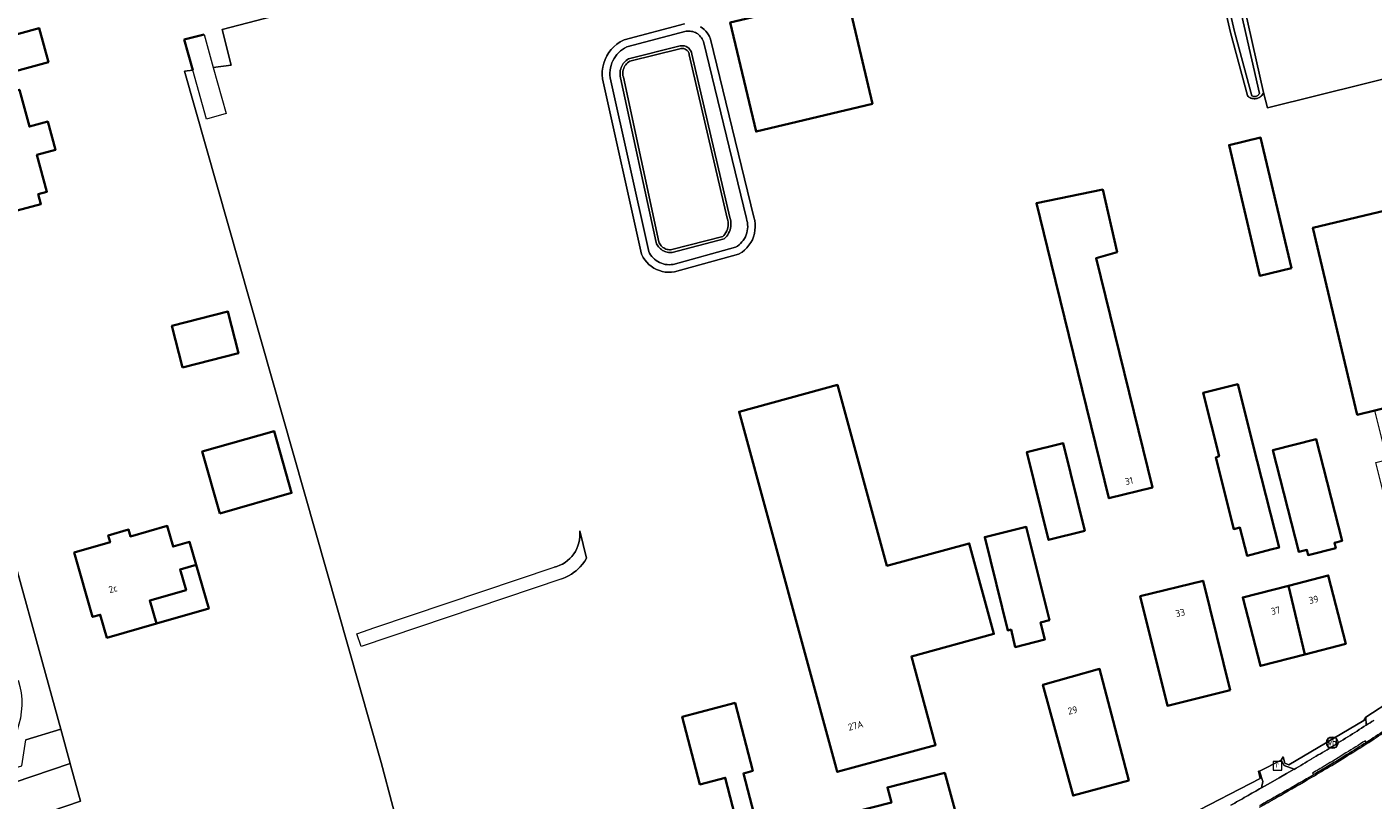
# Model space of a CAD drawing. Header units: metres. Extents: x 125158 to 132124, y 450612 to 454469.
# Tile 21 of 173: x 125393 to 125566, y 451344 to 451444. Entities that reach past the tile are written whole.
import ezdxf
from ezdxf.enums import TextEntityAlignment as Align

# ---------------------------------------------------------------- set-up
doc = ezdxf.new("R2010")
doc.units = ezdxf.units.M
doc.layers.get('0').update_dxf_attribs({"color": 8})
for name, color, linetype, lineweight in [('B-XX-BV-GELEIDECONSTRUCTIE-GV', 8, 'Continuous', 18), ('B-XX-OG-BEBOUWING-GV', 8, 'Continuous', 35), ('B-XX-OG-BEBOUWING-T18', 8, 'Continuous', 18), ('B-XX-OG-BEBOUWING_SCHUUR-GV', 8, 'Continuous', 35), ('B-XX-OG-TERREIN_CULTUURSCHEIDING-GV', 8, 'Continuous', 18), ('B-XX-OG-WATER-GV', 8, 'Continuous', 18), ('B-XX-OG-WATER_SLOOT-GV', 8, 'Continuous', 18), ('B-XX-OG-WEG-GV', 8, 'Continuous', 18), ('B-XX-RI-GWA_RIOOLPUT-S', 8, 'Continuous', 25), ('B-XX-VH-GOOT-G', 8, 'Continuous', 18), ('B-XX-VW-VERKEERSTEKEN_BORD-S', 8, 'Continuous', 25), ('B-XX-VW-VERKEERSTEKEN_DRAAGCONSTRUCTIE-S', 8, 'Continuous', 25)]:
    doc.layers.add(name, color=color, linetype=linetype, lineweight=lineweight)
doc.styles.add('NLCS-ISO', font='NLCS-ISO.ttf')
doc.styles.add('NLCS-ISO-M-T18', font='NLCS-ISO.ttf', dxfattribs={"height": 1.8})

# ---------------------------------------------------------------- blocks, each defined once
blk = doc.blocks.new('SRI-PUT_INSPECTIEPUT_RIOOLPUT-SO')
at = {"color": 0, "linetype": 'ByBlock', "lineweight": 18}
blk.add_lwpolyline([(-1.12, -1.12), (1.12, -1.12), (1.12, 1.12), (-1.12, 1.12)], close=True, dxfattribs=at)
at = {"color": 0, "linetype": 'ByBlock', "lineweight": 18, "style": 'NLCS-ISO'}
blk.add_text('r', height=1.5, dxfattribs=at).set_placement((0, 0.28), align=Align.MIDDLE_CENTER)
blk = doc.blocks.new('SIE-WEG_VERKEERSBORD-SO')
at = {"color": 0, "linetype": 'ByBlock', "lineweight": 18}
blk.add_lwpolyline([(-1.125, -1.125), (1.125, -1.125), (1.125, 1.125), (-1.125, 1.125)], close=True, dxfattribs=at)
at = {"color": 0, "linetype": 'ByBlock', "lineweight": 18, "style": 'NLCS-ISO'}
blk.add_text('vb', height=1.5, dxfattribs=at).set_placement((0, 0), align=Align.MIDDLE_CENTER)
blk = doc.blocks.new('SIE-WEG_PAAL_VERKEERSBORD-SO')
at = {"color": 0, "linetype": 'ByBlock', "lineweight": 18}
blk.add_circle((0, 0), 1.5, dxfattribs=at)
at = {"color": 0, "linetype": 'ByBlock', "lineweight": 18, "style": 'NLCS-ISO'}
blk.add_text('vb', height=1.5, dxfattribs=at).set_placement((0, 0.13), align=Align.MIDDLE_CENTER)

msp = doc.modelspace()

# ---------------------------------------------------------------- linework, layer by layer
at = {"layer": 'B-XX-BV-GELEIDECONSTRUCTIE-GV'}
for points in [[(125564.65, 451351.81), (125564.52, 451352.02)], [(125557.76, 451347.88), (125557.89, 451347.67)]]:
    msp.add_lwpolyline(points, dxfattribs=at)
at = {"layer": 'B-XX-BV-GELEIDECONSTRUCTIE-GV', "extrusion": (0, 0, -1)}
for centre, radius, start, end in [((-125472.42, 451495.88), 170.82, 237.3721, 238.3564), ((-125418.2, 451583.88), 274.18, 238.3579, 239.0234), ((-125457.51, 451518.47), 197.87, 239.0349, 239.5589)]:
    msp.add_arc(centre, radius, start, end, dxfattribs=at)
at = {"layer": 'B-XX-BV-GELEIDECONSTRUCTIE-GV'}
for centre, radius, start, end in [((125471.61, 451497.16), 172.58, 301.6499, 302.6254), ((125420.94, 451579.41), 269.18, 300.9668, 301.6452), ((125405.6, 451605.67), 299.59, 300.5519, 300.8985)]:
    msp.add_arc(centre, radius, start, end, dxfattribs=at)
at = {"layer": 'B-XX-OG-BEBOUWING-GV'}
for points in [[(125501.34, 451433.63), (125498.03, 451447.61), (125483.07, 451444.07), (125486.38, 451430.09)], [(125390.04, 451420.73), (125390.34, 451419.62), (125394.68, 451420.8), (125394.34, 451422.08), (125395.45, 451422.38), (125394.17, 451427.11), (125396.53, 451427.75), (125395.56, 451431.37), (125393.19, 451430.73), (125391.91, 451435.46), (125391.59, 451435.38), (125390.96, 451437.72), (125395.64, 451438.99), (125394.47, 451443.33), (125384.29, 451440.58), (125385.47, 451436.24), (125385.79, 451436.33), (125386.42, 451433.98), (125382.9, 451433.03), (125384.22, 451428.15), (125383.96, 451428.08), (125384.85, 451424.8), (125385.11, 451424.87), (125386.49, 451419.78)], [(125555.04, 451412.58), (125551.09, 451429.32), (125547.04, 451428.36), (125550.99, 451411.62)], [(125532.69, 451414.63), (125530.84, 451422.66), (125522.34, 451420.9), (125524.23, 451413.22), (125531.64, 451383.1), (125537.22, 451384.47), (125529.99, 451413.85)], [(125576.35, 451402.59), (125571.95, 451421.13), (125557.79, 451417.77), (125563.49, 451393.79), (125565.72, 451394.35), (125573.28, 451396.24), (125572.01, 451401.56)], [(125503.15, 451374.42), (125496.82, 451397.63), (125484.2, 451394.18), (125496.64, 451348.55), (125496.79, 451348.02), (125509.41, 451351.46), (125509.33, 451351.76), (125506.31, 451362.83), (125516.9, 451365.71), (125513.73, 451377.31)], [(125550.66, 451387.86), (125548.17, 451397.71), (125543.71, 451396.59), (125545.76, 451388.47), (125545.34, 451388.31), (125547.65, 451379.14), (125548.44, 451379.34), (125549.35, 451375.73), (125552.42, 451376.51), (125553.47, 451376.77)], [(125417.62, 451381.15), (125426.82, 451383.77), (125424.57, 451391.7), (125415.37, 451389.09)], [(125528.55, 451378.9), (125525.76, 451390.17), (125521.13, 451389.02), (125523.91, 451377.76)], [(125561.56, 451377.64), (125558.2, 451390.69), (125552.67, 451389.28), (125556.01, 451376.22), (125557.02, 451376.48), (125557.19, 451375.82), (125560.72, 451376.72), (125560.55, 451377.38)], [(125409.48, 451367.03), (125408.64, 451369.99), (125413.29, 451371.32), (125412.53, 451373.97), (125414.58, 451374.56), (125413.74, 451377.51), (125411.63, 451376.91), (125410.87, 451379.55), (125406.16, 451378.2), (125405.91, 451379.08), (125403.3, 451378.33), (125403.55, 451377.46), (125398.94, 451376.14), (125401.3, 451367.89), (125402.29, 451368.17), (125403.14, 451365.21)], [(125524, 451367.48), (125521.04, 451379.43), (125515.71, 451378.11), (125518.67, 451366.16), (125519.09, 451366.26), (125519.62, 451364.03), (125523.44, 451365.01), (125522.88, 451367.19)], [(125408.64, 451369.99), (125409.48, 451367.03), (125416.19, 451368.95), (125414.58, 451374.56), (125412.53, 451373.97), (125413.29, 451371.32)], [(125547.2, 451358.5), (125543.71, 451372.53), (125535.65, 451370.53), (125539.13, 451356.5)], [(125562.03, 451364.42), (125559.77, 451373.2), (125554.65, 451371.89), (125556.77, 451363.07)], [(125556.77, 451363.07), (125554.65, 451371.89), (125548.81, 451370.39), (125551.07, 451361.6)], [(125534.2, 451346.92), (125530.44, 451361.22), (125523.17, 451359.2), (125527.04, 451344.98)], [(125485.97, 451348.15), (125483.7, 451356.86), (125476.93, 451355.1), (125479.19, 451346.43), (125482.44, 451347.27), (125484.3, 451340.02), (125478.32, 451338.47), (125479.18, 451335.13), (125477.86, 451334.79), (125478.89, 451330.82), (125480.22, 451331.16), (125481.09, 451327.82), (125488.83, 451329.84), (125487.66, 451334.31), (125488.49, 451334.53), (125487.37, 451338.8), (125486.57, 451338.59), (125486.09, 451340.43), (125486.65, 451340.58), (125484.76, 451347.84)], [(125513.63, 451336.78), (125510.58, 451347.9), (125503.23, 451346.04), (125503.75, 451344.1), (125498.9, 451342.86), (125500.74, 451336.05), (125504.2, 451336.95), (125504.01, 451337.58), (125505.42, 451337.93), (125506.26, 451334.86)]]:
    msp.add_lwpolyline(points, close=True, dxfattribs=at)
for points in [[(125415.6, 451442.53), (125413.06, 451441.87)], [(125413.06, 451441.87), (125414.16, 451437.97)]]:
    msp.add_lwpolyline(points, dxfattribs=at)
at = {"layer": 'B-XX-OG-BEBOUWING_SCHUUR-GV'}
msp.add_lwpolyline([(125412.82, 451399.86), (125420, 451401.67), (125418.65, 451407.01), (125411.48, 451405.21)], close=True, dxfattribs=at)
at = {"layer": 'B-XX-OG-TERREIN_CULTUURSCHEIDING-GV'}
for points in [[(125583.16, 451440.86), (125551.99, 451433.13), (125551.46, 451435.09), (125551.4, 451434.96), (125551.33, 451434.84), (125551.25, 451434.73), (125551.15, 451434.63), (125551.05, 451434.54), (125550.93, 451434.46), (125550.8, 451434.4), (125550.67, 451434.35), (125550.54, 451434.31), (125550.4, 451434.3), (125550.26, 451434.29), (125550.12, 451434.31), (125549.98, 451434.34), (125549.85, 451434.38), (125549.72, 451434.44), (125549.6, 451434.52), (125549.49, 451434.6), (125549.4, 451434.7), (125549.39, 451434.72), (125547.24, 451442.78), (125534.52, 451497.7)], [(125583.16, 451440.86), (125551.99, 451433.13), (125551.46, 451435.09), (125551.4, 451434.96), (125551.33, 451434.84), (125551.25, 451434.73), (125551.15, 451434.63), (125551.05, 451434.54), (125550.93, 451434.46), (125550.8, 451434.4), (125550.67, 451434.35), (125550.54, 451434.31), (125550.4, 451434.3), (125550.26, 451434.29), (125550.12, 451434.31), (125549.98, 451434.34), (125549.85, 451434.38), (125549.72, 451434.44), (125549.6, 451434.52), (125549.49, 451434.6), (125549.4, 451434.7), (125549.39, 451434.72), (125547.24, 451442.78), (125534.52, 451497.7)], [(125548.55, 451448.08), (125551.46, 451435.09), (125551.99, 451433.13), (125583.16, 451440.86), (125575.76, 451474.13)], [(125369.91, 451452.75), (125373.79, 451438.65), (125374.11, 451437.47), (125375.92, 451430.9), (125377.51, 451425.12), (125377.93, 451423.6), (125381.45, 451410.81), (125389.98, 451379.78), (125391.66, 451373.66), (125397.21, 451353.49), (125398.42, 451349.1), (125398.51, 451348.78), (125399.75, 451344.28), (125397.87, 451343.64), (125365.85, 451332.76), (125345.35, 451325.92), (125320.77, 451317.76), (125337.24, 451289.52), (125340.22, 451284.04), (125342.44, 451280.43), (125346.06, 451275.37), (125350.24, 451269.65), (125357.75, 451258.48)], [(125451.78, 451298.47), (125438.3, 451349.23), (125413.07, 451437.82), (125414.16, 451437.97), (125413.06, 451441.87), (125415.6, 451442.53), (125416.78, 451438.31), (125419.06, 451438.6), (125417.93, 451443.18), (125434.19, 451447.46)], [(125434.19, 451447.46), (125417.93, 451443.18), (125419.06, 451438.6), (125416.78, 451438.31), (125418.43, 451432.4), (125415.91, 451431.7), (125414.16, 451437.97), (125413.07, 451437.82), (125438.3, 451349.23), (125451.78, 451298.47)], [(125434.19, 451447.46), (125417.93, 451443.18), (125419.06, 451438.6), (125416.78, 451438.31), (125418.43, 451432.4), (125415.91, 451431.7), (125414.16, 451437.97), (125413.07, 451437.82), (125438.3, 451349.23), (125451.78, 451298.47)], [(125479.24, 451443.53), (125479.48, 451443.37), (125479.71, 451443.19), (125479.93, 451442.98), (125480.12, 451442.76), (125480.28, 451442.51), (125480.42, 451442.26), (125480.55, 451441.95), (125486.1, 451419.14), (125486.21, 451418.68), (125486.27, 451418.27), (125486.28, 451417.85), (125486.25, 451417.44), (125486.18, 451417.02), (125486.07, 451416.62), (125485.91, 451416.23), (125485.72, 451415.86), (125485.48, 451415.52), (125485.21, 451415.2), (125484.91, 451414.91), (125484.59, 451414.65), (125484.15, 451414.38), (125475.94, 451412.12), (125475.53, 451412.07), (125475.14, 451412.06), (125474.75, 451412.09), (125474.36, 451412.16), (125473.99, 451412.27), (125473.63, 451412.42), (125473.28, 451412.6), (125472.95, 451412.82), (125472.65, 451413.06), (125472.38, 451413.34), (125472.13, 451413.64), (125471.92, 451413.97), (125471.7, 451414.39), (125466.71, 451436.83), (125466.66, 451437.35), (125466.67, 451437.85), (125466.74, 451438.35), (125466.85, 451438.84), (125467.02, 451439.32), (125467.24, 451439.78), (125467.5, 451440.21), (125467.81, 451440.61), (125468.16, 451440.97), (125468.55, 451441.3), (125468.96, 451441.58), (125469.46, 451441.85), (125477.23, 451443.89)], [(125397.21, 451353.49), (125391.66, 451373.66)], [(125541.92, 451342.5), (125551.04, 451347.16), (125550.82, 451348.11), (125550.95, 451348.13), (125553.71, 451349.51), (125553.97, 451349.95), (125554.2, 451349.13), (125554.71, 451348.94), (125564.34, 451354.63), (125564.57, 451355.03), (125568.14, 451357.34)], [(125541.92, 451342.5), (125551.04, 451347.16), (125550.82, 451348.11), (125550.95, 451348.13), (125553.71, 451349.51), (125553.97, 451349.95), (125554.2, 451349.13), (125554.71, 451348.94), (125564.34, 451354.63), (125564.57, 451355.03), (125568.14, 451357.34)], [(125388.89, 451347.82), (125392.21, 451348.82), (125392.73, 451352.14), (125397.21, 451353.49)], [(125397.21, 451353.49), (125392.73, 451352.14)], [(125398.42, 451349.1), (125397.21, 451353.49)], [(125391.24, 451346.66), (125398.42, 451349.1)]]:
    msp.add_lwpolyline(points, dxfattribs=at)
for points in [[(125483.07, 451444.07), (125498.03, 451447.61), (125501.34, 451433.63), (125486.38, 451430.09)], [(125384.22, 451428.15), (125382.9, 451433.03), (125386.42, 451433.98), (125385.79, 451436.33), (125385.47, 451436.24), (125384.29, 451440.58), (125394.47, 451443.33), (125395.64, 451438.99), (125390.96, 451437.72), (125391.59, 451435.38), (125391.91, 451435.46), (125393.19, 451430.73), (125395.56, 451431.37), (125396.53, 451427.75), (125394.17, 451427.11), (125395.45, 451422.38), (125394.34, 451422.08), (125394.68, 451420.8), (125390.34, 451419.62), (125390.04, 451420.73), (125386.49, 451419.78), (125385.11, 451424.87), (125384.85, 451424.8), (125383.96, 451428.08)], [(125477.13, 451440.72), (125476.94, 451440.74), (125476.75, 451440.73), (125476.59, 451440.69), (125470.18, 451439.11), (125470.06, 451439.03), (125469.91, 451438.92), (125469.78, 451438.79), (125469.67, 451438.65), (125469.56, 451438.5), (125469.48, 451438.33), (125469.41, 451438.17), (125469.35, 451437.99), (125469.32, 451437.81), (125469.3, 451437.63), (125469.3, 451437.45), (125469.32, 451437.26), (125469.37, 451437.07), (125473.91, 451415.97), (125473.96, 451415.84), (125474.03, 451415.7), (125474.12, 451415.58), (125474.21, 451415.46), (125474.32, 451415.35), (125474.43, 451415.25), (125474.56, 451415.17), (125474.69, 451415.09), (125474.83, 451415.03), (125474.98, 451414.99), (125475.13, 451414.96), (125475.28, 451414.94), (125475.43, 451414.94), (125475.57, 451414.96), (125482.13, 451416.66), (125482.24, 451416.77), (125482.39, 451416.95), (125482.52, 451417.14), (125482.63, 451417.35), (125482.71, 451417.57), (125482.77, 451417.8), (125482.81, 451418.03), (125482.82, 451418.26), (125482.81, 451418.49), (125482.77, 451418.73), (125482.7, 451418.98), (125477.82, 451439.93), (125477.79, 451440.05), (125477.75, 451440.18), (125477.66, 451440.35), (125477.54, 451440.49), (125477.42, 451440.58), (125477.3, 451440.65)], [(125547.04, 451428.36), (125551.09, 451429.32), (125555.04, 451412.58), (125550.99, 451411.62)], [(125531.64, 451383.1), (125524.23, 451413.22), (125522.34, 451420.9), (125530.84, 451422.66), (125532.69, 451414.63), (125529.99, 451413.85), (125537.22, 451384.47)], [(125557.79, 451417.77), (125571.95, 451421.13), (125576.35, 451402.59), (125572.01, 451401.56), (125573.28, 451396.24), (125577.05, 451381.2), (125568.06, 451378.95), (125565.87, 451387.7), (125569.9, 451388.71), (125569.4, 451390.71), (125566.8, 451390.06), (125565.72, 451394.35), (125563.49, 451393.79)], [(125496.82, 451397.63), (125503.15, 451374.42), (125513.73, 451377.31), (125516.9, 451365.71), (125506.31, 451362.83), (125509.33, 451351.76), (125509.41, 451351.46), (125496.79, 451348.02), (125496.64, 451348.55), (125484.2, 451394.18)], [(125552.42, 451376.51), (125549.35, 451375.73), (125548.44, 451379.34), (125547.65, 451379.14), (125545.34, 451388.31), (125545.76, 451388.47), (125543.71, 451396.59), (125548.17, 451397.71), (125550.66, 451387.86), (125553.47, 451376.77)], [(125417.62, 451381.15), (125415.37, 451389.09), (125424.57, 451391.7), (125426.82, 451383.77)], [(125523.91, 451377.76), (125521.13, 451389.02), (125525.76, 451390.17), (125528.55, 451378.9)], [(125558.2, 451390.69), (125561.56, 451377.64), (125560.55, 451377.38), (125560.72, 451376.72), (125557.19, 451375.82), (125557.02, 451376.48), (125556.01, 451376.22), (125552.67, 451389.28)], [(125401.3, 451367.89), (125398.94, 451376.14), (125403.55, 451377.46), (125403.3, 451378.33), (125405.91, 451379.08), (125406.16, 451378.2), (125410.87, 451379.55), (125411.63, 451376.91), (125413.74, 451377.51), (125414.58, 451374.56), (125412.53, 451373.97), (125413.29, 451371.32), (125408.64, 451369.99), (125409.48, 451367.03), (125403.14, 451365.21), (125402.29, 451368.17)], [(125521.04, 451379.43), (125524, 451367.48), (125522.88, 451367.19), (125523.44, 451365.01), (125519.62, 451364.03), (125519.09, 451366.26), (125518.67, 451366.16), (125515.71, 451378.11)], [(125461.9, 451374.88), (125462.22, 451375.11), (125462.51, 451375.37), (125462.77, 451375.65), (125463.01, 451375.96), (125463.23, 451376.29), (125463.4, 451376.64), (125463.55, 451377), (125463.67, 451377.38), (125463.75, 451377.76), (125463.79, 451378.15), (125463.8, 451378.54), (125463.78, 451378.93), (125464.65, 451375.43), (125464.41, 451375.03), (125464.13, 451374.65), (125463.82, 451374.29), (125463.48, 451373.95), (125463.3, 451373.8), (125463.12, 451373.65), (125462.73, 451373.38), (125462.32, 451373.14), (125461.9, 451372.93), (125461.46, 451372.76), (125435.74, 451364.1), (125435.18, 451365.73), (125437.51, 451366.53), (125460.48, 451374.26), (125460.85, 451374.36), (125461.22, 451374.5), (125461.57, 451374.67)], [(125539.13, 451356.5), (125535.65, 451370.53), (125543.71, 451372.53), (125547.2, 451358.5)], [(125554.65, 451371.89), (125559.77, 451373.2), (125562.03, 451364.42), (125556.77, 451363.07), (125551.07, 451361.6), (125548.81, 451370.39)], [(125530.44, 451361.22), (125534.2, 451346.92), (125527.04, 451344.98), (125523.17, 451359.2)], [(125487.37, 451338.8), (125488.49, 451334.53), (125487.66, 451334.31), (125488.83, 451329.84), (125481.09, 451327.82), (125480.22, 451331.16), (125478.89, 451330.82), (125477.86, 451334.79), (125479.18, 451335.13), (125478.32, 451338.47), (125484.3, 451340.02), (125482.44, 451347.27), (125479.19, 451346.43), (125476.93, 451355.1), (125483.7, 451356.86), (125485.97, 451348.15), (125484.76, 451347.84), (125486.65, 451340.58), (125486.09, 451340.43), (125486.57, 451338.59)], [(125510.58, 451347.9), (125513.63, 451336.78), (125506.26, 451334.86), (125505.42, 451337.93), (125504.01, 451337.58), (125504.2, 451336.95), (125500.74, 451336.05), (125498.9, 451342.86), (125503.75, 451344.1), (125503.23, 451346.04)]]:
    msp.add_lwpolyline(points, close=True, dxfattribs=at)
at = {"layer": 'B-XX-OG-TERREIN_CULTUURSCHEIDING-GV', "extrusion": (0, 0, -1)}
msp.add_arc((-125382.45, 451356.8), 9.77, 162.3482, 238.4633, dxfattribs=at)
at = {"layer": 'B-XX-OG-WATER-GV'}
msp.add_lwpolyline([(125535.05, 451497.83), (125547.76, 451442.91), (125549.95, 451434.68), (125549.99, 451434.66), (125550.08, 451434.61), (125550.18, 451434.58), (125550.28, 451434.57), (125550.38, 451434.57), (125550.48, 451434.59), (125550.58, 451434.62), (125550.67, 451434.66), (125550.75, 451434.72), (125550.82, 451434.8), (125550.88, 451434.88), (125550.93, 451434.97), (125548.02, 451447.96)], dxfattribs=at)
for points in [[(125477.93, 451442.96), (125477.75, 451442.97), (125477.58, 451442.96), (125477.41, 451442.94), (125469.82, 451440.94), (125469.53, 451440.79), (125469.26, 451440.62), (125469.01, 451440.42), (125468.77, 451440.21), (125468.55, 451439.97), (125468.35, 451439.72), (125468.17, 451439.45), (125468.02, 451439.17), (125467.89, 451438.88), (125467.79, 451438.57), (125467.71, 451438.26), (125467.66, 451437.94), (125467.63, 451437.62), (125467.64, 451437.3), (125467.67, 451436.98), (125472.62, 451414.72), (125472.74, 451414.49), (125472.87, 451414.28), (125473.02, 451414.08), (125473.19, 451413.89), (125473.38, 451413.72), (125473.58, 451413.56), (125473.79, 451413.42), (125474.02, 451413.3), (125474.25, 451413.21), (125474.49, 451413.13), (125474.74, 451413.07), (125474.99, 451413.04), (125475.24, 451413.03), (125475.5, 451413.04), (125475.75, 451413.07), (125483.76, 451415.27), (125483.99, 451415.41), (125484.2, 451415.57), (125484.4, 451415.75), (125484.58, 451415.94), (125484.75, 451416.15), (125484.89, 451416.37), (125485.02, 451416.61), (125485.12, 451416.85), (125485.2, 451417.11), (125485.26, 451417.37), (125485.3, 451417.63), (125485.31, 451417.9), (125485.3, 451418.16), (125485.27, 451418.43), (125485.22, 451418.69), (125485.14, 451418.94), (125479.63, 451441.65), (125479.56, 451441.81), (125479.48, 451441.96), (125479.39, 451442.11), (125479.28, 451442.25), (125479.16, 451442.38), (125479.04, 451442.49), (125478.9, 451442.6), (125478.75, 451442.69), (125478.6, 451442.78), (125478.44, 451442.84), (125478.27, 451442.9), (125478.1, 451442.93)], [(125476.66, 451441.07), (125476.89, 451441.09), (125477.05, 451441.08), (125477.21, 451441.06), (125477.42, 451440.98), (125477.62, 451440.87), (125477.75, 451440.77), (125477.87, 451440.65), (125477.99, 451440.47), (125478.09, 451440.27), (125478.16, 451440.03), (125483.04, 451419.06), (125483.1, 451418.84), (125483.15, 451418.62), (125483.17, 451418.39), (125483.17, 451418.16), (125483.15, 451417.93), (125483.11, 451417.7), (125483.05, 451417.48), (125482.97, 451417.27), (125482.87, 451417.06), (125482.76, 451416.86), (125482.62, 451416.67), (125482.47, 451416.5), (125482.3, 451416.34), (125475.63, 451414.61), (125475.47, 451414.59), (125475.31, 451414.59), (125475.14, 451414.6), (125474.98, 451414.63), (125474.82, 451414.67), (125474.67, 451414.72), (125474.52, 451414.79), (125474.38, 451414.87), (125474.24, 451414.96), (125474.12, 451415.06), (125474, 451415.17), (125473.89, 451415.3), (125473.79, 451415.43), (125473.71, 451415.57), (125473.63, 451415.71), (125473.57, 451415.86), (125469.02, 451436.99), (125468.98, 451437.18), (125468.96, 451437.37), (125468.95, 451437.56), (125468.96, 451437.74), (125468.98, 451437.93), (125469.03, 451438.12), (125469.08, 451438.3), (125469.16, 451438.47), (125469.24, 451438.64), (125469.34, 451438.8), (125469.46, 451438.95), (125469.59, 451439.09), (125469.73, 451439.22), (125469.88, 451439.33), (125470.04, 451439.43), (125476.5, 451441.03)]]:
    msp.add_lwpolyline(points, close=True, dxfattribs=at)
at = {"layer": 'B-XX-OG-WATER_SLOOT-GV'}
for points in [[(125534.52, 451497.7), (125547.24, 451442.78), (125549.39, 451434.72), (125549.4, 451434.7), (125549.49, 451434.6), (125549.6, 451434.52), (125549.72, 451434.44), (125549.85, 451434.38), (125549.98, 451434.34), (125550.12, 451434.31), (125550.26, 451434.29), (125550.4, 451434.3), (125550.54, 451434.31), (125550.67, 451434.35), (125550.8, 451434.4), (125550.93, 451434.46), (125551.05, 451434.54), (125551.15, 451434.63), (125551.25, 451434.73), (125551.33, 451434.84), (125551.4, 451434.96), (125551.46, 451435.09), (125548.55, 451448.08)], [(125548.02, 451447.96), (125550.93, 451434.97), (125550.88, 451434.88), (125550.82, 451434.8), (125550.75, 451434.72), (125550.67, 451434.66), (125550.58, 451434.62), (125550.48, 451434.59), (125550.38, 451434.57), (125550.28, 451434.57), (125550.18, 451434.58), (125550.08, 451434.61), (125549.99, 451434.66), (125549.95, 451434.68), (125547.76, 451442.91), (125535.05, 451497.83)], [(125477.23, 451443.89), (125469.46, 451441.85), (125468.96, 451441.58), (125468.55, 451441.3), (125468.16, 451440.97), (125467.81, 451440.61), (125467.5, 451440.21), (125467.24, 451439.78), (125467.02, 451439.32), (125466.85, 451438.84), (125466.74, 451438.35), (125466.67, 451437.85), (125466.66, 451437.35), (125466.71, 451436.83), (125471.7, 451414.39), (125471.92, 451413.97), (125472.13, 451413.64), (125472.38, 451413.34), (125472.65, 451413.06), (125472.95, 451412.82), (125473.28, 451412.6), (125473.63, 451412.42), (125473.99, 451412.27), (125474.36, 451412.16), (125474.75, 451412.09), (125475.14, 451412.06), (125475.53, 451412.07), (125475.94, 451412.12), (125484.15, 451414.38), (125484.59, 451414.65), (125484.91, 451414.91), (125485.21, 451415.2), (125485.48, 451415.52), (125485.72, 451415.86), (125485.91, 451416.23), (125486.07, 451416.62), (125486.18, 451417.02), (125486.25, 451417.44), (125486.28, 451417.85), (125486.27, 451418.27), (125486.21, 451418.68), (125486.1, 451419.14), (125480.55, 451441.95), (125480.42, 451442.26), (125480.28, 451442.51), (125480.12, 451442.76), (125479.93, 451442.98), (125479.71, 451443.19), (125479.48, 451443.37), (125479.24, 451443.53)]]:
    msp.add_lwpolyline(points, dxfattribs=at)
for points in [[(125477.58, 451442.96), (125477.75, 451442.97), (125477.93, 451442.96), (125478.1, 451442.93), (125478.27, 451442.9), (125478.44, 451442.84), (125478.6, 451442.78), (125478.75, 451442.69), (125478.9, 451442.6), (125479.04, 451442.49), (125479.16, 451442.38), (125479.28, 451442.25), (125479.39, 451442.11), (125479.48, 451441.96), (125479.56, 451441.81), (125479.63, 451441.65), (125485.14, 451418.94), (125485.22, 451418.69), (125485.27, 451418.43), (125485.3, 451418.16), (125485.31, 451417.9), (125485.3, 451417.63), (125485.26, 451417.37), (125485.2, 451417.11), (125485.12, 451416.85), (125485.02, 451416.61), (125484.89, 451416.37), (125484.75, 451416.15), (125484.58, 451415.94), (125484.4, 451415.75), (125484.2, 451415.57), (125483.99, 451415.41), (125483.76, 451415.27), (125475.75, 451413.07), (125475.5, 451413.04), (125475.24, 451413.03), (125474.99, 451413.04), (125474.74, 451413.07), (125474.49, 451413.13), (125474.25, 451413.21), (125474.02, 451413.3), (125473.79, 451413.42), (125473.58, 451413.56), (125473.38, 451413.72), (125473.19, 451413.89), (125473.02, 451414.08), (125472.87, 451414.28), (125472.74, 451414.49), (125472.62, 451414.72), (125467.67, 451436.98), (125467.64, 451437.3), (125467.63, 451437.62), (125467.66, 451437.94), (125467.71, 451438.26), (125467.79, 451438.57), (125467.89, 451438.88), (125468.02, 451439.17), (125468.17, 451439.45), (125468.35, 451439.72), (125468.55, 451439.97), (125468.77, 451440.21), (125469.01, 451440.42), (125469.26, 451440.62), (125469.53, 451440.79), (125469.82, 451440.94), (125477.41, 451442.94)], [(125477.05, 451441.08), (125476.89, 451441.09), (125476.66, 451441.07), (125476.5, 451441.03), (125470.04, 451439.43), (125469.88, 451439.33), (125469.73, 451439.22), (125469.59, 451439.09), (125469.46, 451438.95), (125469.34, 451438.8), (125469.24, 451438.64), (125469.16, 451438.47), (125469.08, 451438.3), (125469.03, 451438.12), (125468.98, 451437.93), (125468.96, 451437.74), (125468.95, 451437.56), (125468.96, 451437.37), (125468.98, 451437.18), (125469.02, 451436.99), (125473.57, 451415.86), (125473.63, 451415.71), (125473.71, 451415.57), (125473.79, 451415.43), (125473.89, 451415.3), (125474, 451415.17), (125474.12, 451415.06), (125474.24, 451414.96), (125474.38, 451414.87), (125474.52, 451414.79), (125474.67, 451414.72), (125474.82, 451414.67), (125474.98, 451414.63), (125475.14, 451414.6), (125475.31, 451414.59), (125475.47, 451414.59), (125475.63, 451414.61), (125482.3, 451416.34), (125482.47, 451416.5), (125482.62, 451416.67), (125482.76, 451416.86), (125482.87, 451417.06), (125482.97, 451417.27), (125483.05, 451417.48), (125483.11, 451417.7), (125483.15, 451417.93), (125483.17, 451418.16), (125483.17, 451418.39), (125483.15, 451418.62), (125483.1, 451418.84), (125483.04, 451419.06), (125478.16, 451440.03), (125478.09, 451440.27), (125477.99, 451440.47), (125477.87, 451440.65), (125477.75, 451440.77), (125477.62, 451440.87), (125477.42, 451440.98), (125477.21, 451441.06)], [(125476.75, 451440.73), (125476.94, 451440.74), (125477.13, 451440.72), (125477.3, 451440.65), (125477.42, 451440.58), (125477.54, 451440.49), (125477.66, 451440.35), (125477.75, 451440.18), (125477.79, 451440.05), (125477.82, 451439.93), (125482.7, 451418.98), (125482.77, 451418.73), (125482.81, 451418.49), (125482.82, 451418.26), (125482.81, 451418.03), (125482.77, 451417.8), (125482.71, 451417.57), (125482.63, 451417.35), (125482.52, 451417.14), (125482.39, 451416.95), (125482.24, 451416.77), (125482.13, 451416.66), (125475.57, 451414.96), (125475.43, 451414.94), (125475.28, 451414.94), (125475.13, 451414.96), (125474.98, 451414.99), (125474.83, 451415.03), (125474.69, 451415.09), (125474.56, 451415.17), (125474.43, 451415.25), (125474.32, 451415.35), (125474.21, 451415.46), (125474.12, 451415.58), (125474.03, 451415.7), (125473.96, 451415.84), (125473.91, 451415.97), (125469.37, 451437.07), (125469.32, 451437.26), (125469.3, 451437.45), (125469.3, 451437.63), (125469.32, 451437.81), (125469.35, 451437.99), (125469.41, 451438.17), (125469.48, 451438.33), (125469.56, 451438.5), (125469.67, 451438.65), (125469.78, 451438.79), (125469.91, 451438.92), (125470.06, 451439.03), (125470.18, 451439.11), (125476.59, 451440.69)]]:
    msp.add_lwpolyline(points, close=True, dxfattribs=at)
at = {"layer": 'B-XX-OG-WEG-GV'}
for points in [[(125463.78, 451378.93), (125463.8, 451378.54), (125463.79, 451378.15), (125463.75, 451377.76), (125463.67, 451377.38), (125463.55, 451377), (125463.4, 451376.64), (125463.23, 451376.29), (125463.01, 451375.96), (125462.77, 451375.65), (125462.51, 451375.37), (125462.22, 451375.11), (125461.9, 451374.88), (125461.57, 451374.67), (125461.22, 451374.5), (125460.85, 451374.36), (125460.48, 451374.26)], [(125464.65, 451375.43), (125463.78, 451378.93)], [(125461.46, 451372.76), (125461.9, 451372.93), (125462.32, 451373.14), (125462.73, 451373.38), (125463.12, 451373.65), (125463.3, 451373.8), (125463.48, 451373.95), (125463.82, 451374.29), (125464.13, 451374.65), (125464.41, 451375.03), (125464.65, 451375.43)], [(125568.75, 451356.7), (125568.14, 451357.34), (125564.57, 451355.03), (125564.63, 451354.02)], [(125564.63, 451354.02), (125564.57, 451355.03), (125564.34, 451354.63), (125554.71, 451348.94), (125554.2, 451349.13), (125553.97, 451349.95), (125553.71, 451349.51)], [(125565.25, 451352.19), (125564.65, 451351.81)], [(125564.65, 451351.81), (125565.25, 451352.19)], [(125365.85, 451332.76), (125397.87, 451343.64), (125399.75, 451344.28), (125398.51, 451348.78)], [(125398.42, 451349.1), (125391.24, 451346.66)], [(125398.51, 451348.78), (125398.42, 451349.1)], [(125555.38, 451348.36), (125554.42, 451347.81), (125553.46, 451347.27), (125552.34, 451346.63), (125551.21, 451345.99)], [(125553.71, 451349.51), (125554.1, 451348.84), (125555.38, 451348.36)], [(125551.21, 451345.99), (125551.36, 451346.79), (125550.95, 451348.13), (125550.82, 451348.11), (125551.04, 451347.16), (125541.92, 451342.5), (125541.68, 451342.38), (125541.9, 451341.79), (125542.93, 451341.37)], [(125557.89, 451347.67), (125556.99, 451347.14)], [(125556.99, 451347.14), (125557.89, 451347.67)]]:
    msp.add_lwpolyline(points, dxfattribs=at)
msp.add_lwpolyline([(125550.95, 451348.13), (125551.36, 451346.79), (125551.21, 451345.99), (125552.34, 451346.63), (125553.46, 451347.27), (125554.42, 451347.81), (125555.38, 451348.36), (125554.1, 451348.84), (125553.71, 451349.51)], close=True, dxfattribs=at)
at = {"layer": 'B-XX-OG-WEG-GV', "extrusion": (0, 0, -1)}
for centre, radius, start, end in [((-125342.23, 451697.46), 411.03, 236.3572, 237.14), ((-125439.03, 451548.43), 231.46, 237.1358, 237.8275), ((-125530.87, 451410.69), 65.96, 238.21, 239.2204), ((-125438.38, 451549.75), 232.91, 237.8661, 238.5535), ((-125471.61, 451497.16), 172.58, 237.3746, 238.3501), ((-125443.16, 451541.99), 223.8, 238.5614, 239.2345), ((-125420.94, 451579.41), 269.18, 238.3548, 239.0332), ((-125443.83, 451540.86), 222.49, 239.2326, 239.9093), ((-125405.6, 451605.67), 299.59, 239.1015, 239.4481), ((-125275.02, 451831.68), 560.61, 239.804, 240.2673), ((-125338.57, 451717.04), 427.66, 240.4865, 240.7898), ((-125327.42, 451736.6), 450.17, 240.1894, 240.4777), ((-125465.56, 451498.19), 176.52, 240.2868, 241.0508)]:
    msp.add_arc(centre, radius, start, end, dxfattribs=at)
at = {"layer": 'B-XX-OG-WEG-GV'}
for centre, radius, start, end in [((125342.23, 451697.46), 411.03, 302.86, 303.6428), ((125439.03, 451548.43), 231.46, 302.1725, 302.8642), ((125530.87, 451410.69), 65.96, 300.7796, 301.79), ((125438.38, 451549.75), 232.91, 301.4465, 302.1339), ((125471.61, 451497.16), 172.58, 301.6499, 302.6254), ((125443.16, 451541.99), 223.8, 300.7655, 301.4386), ((125420.94, 451579.41), 269.18, 300.9668, 301.6452), ((125443.83, 451540.86), 222.49, 300.0907, 300.7674), ((125405.6, 451605.67), 299.59, 300.5519, 300.8985), ((125275.02, 451831.68), 560.61, 299.7327, 300.196), ((125338.57, 451717.04), 427.66, 299.2102, 299.5135), ((125327.42, 451736.6), 450.17, 299.5223, 299.8106), ((125465.56, 451498.19), 176.52, 298.9492, 299.7132)]:
    msp.add_arc(centre, radius, start, end, dxfattribs=at)
at = {"layer": 'B-XX-VH-GOOT-G'}
for centre, radius, start, end in [((125345.18, 451693), 405.85, 302.8522, 303.6453), ((125473.02, 451494.94), 170.11, 301.6386, 302.868), ((125427.69, 451568.34), 256.38, 300.9463, 301.659), ((125458.85, 451516.04), 195.5, 300.1564, 300.9942), ((125292.97, 451800.46), 524.76, 299.7215, 300.2165), ((125469.21, 451491.75), 169.29, 298.8673, 299.7222)]:
    msp.add_arc(centre, radius, start, end, dxfattribs=at)

# ---------------------------------------------------------------- block references
at = {"layer": 'B-XX-RI-GWA_RIOOLPUT-S', "xscale": 0.5, "yscale": 0.5, "zscale": 0.5}
msp.add_blockref('SRI-PUT_INSPECTIEPUT_RIOOLPUT-SO', (125553.25, 451348.81), dxfattribs=at)
at = {"layer": 'B-XX-VW-VERKEERSTEKEN_BORD-S', "xscale": 0.5, "yscale": 0.5, "zscale": 0.5}
msp.add_blockref('SIE-WEG_VERKEERSBORD-SO', (125560.28, 451351.77), dxfattribs=at)
at = {"layer": 'B-XX-VW-VERKEERSTEKEN_DRAAGCONSTRUCTIE-S', "xscale": 0.5, "yscale": 0.5, "zscale": 0.5}
msp.add_blockref('SIE-WEG_PAAL_VERKEERSBORD-SO', (125560.28, 451351.77), dxfattribs=at)

# ---------------------------------------------------------------- texts
at = {"layer": 'B-XX-OG-BEBOUWING-T18', "style": 'NLCS-ISO-M-T18'}
for s, rotation, p in [('31', 12.2, (125534.21, 451385.31)), ('2c', 16, (125403.91, 451371.49)), ('39', 12.3, (125557.89, 451370.09)), ('33', 12.9, (125540.78, 451368.41)), ('37', 12.3, (125553.02, 451368.69)), ('29', 12.4, (125526.98, 451355.92)), ('27A', 14.1, (125499.15, 451353.96))]:
    msp.add_text(s, height=0.9, rotation=rotation, dxfattribs=at).set_placement(p, align=Align.MIDDLE_CENTER)

doc.saveas('drawing.dxf')
